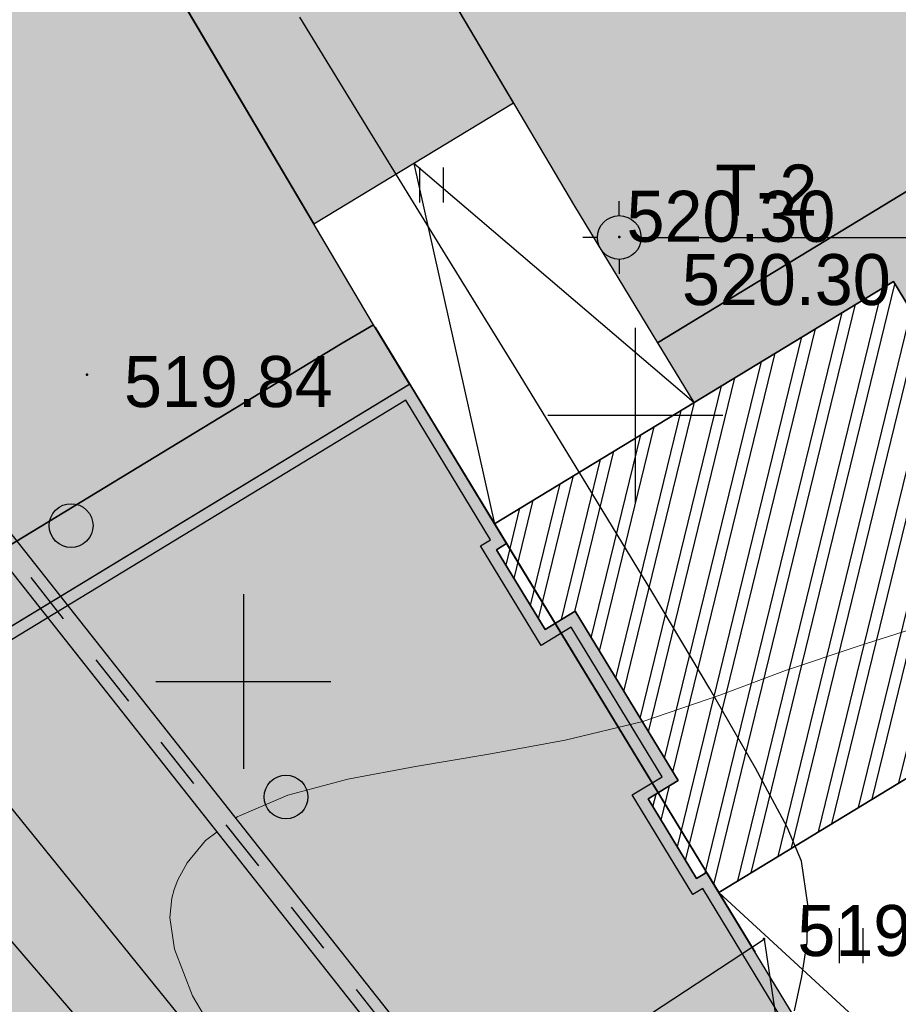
# Model space of a CAD drawing. Header units: millimetres. Extents: x 767170 to 66149698, y -983507 to 2493658.
# Tile 102 of 226: x 1963249 to 1978310, y -615270 to -598384. Entities that reach past the tile are written whole.
import ezdxf

# ---------------------------------------------------------------- set-up
doc = ezdxf.new("R2010")
doc.units = ezdxf.units.MM
doc.linetypes.add('Д_ТРОТ_ТРУБА', pattern=[3, 1.5, -1.5])
for name, color, linetype in [('(001) Сетка', 92, 'Continuous'), ('(003) Пункты', 7, 'Continuous'), ('(004) Точки рельефа', 7, 'Continuous'), ('(004a) Точки рельефа (отк.)', 7, 'Continuous'), ('(022) Возд. Линии', 7, 'Continuous'), ('(028) Гидротехн.', 7, 'Continuous'), ('(031) Горизонтали', 42, 'Continuous'), ('(035) Откосы', 7, 'Continuous'), ('(036) Растительность', 7, 'Continuous'), ('(038) Деревья', 7, 'Continuous')]:
    doc.layers.add(name, color=color, linetype=linetype)
doc.layers.add('(032) Горизонтали утолщенные', color=32, linetype='Continuous', lineweight=30)
doc.styles.add('D-431', font='txt')
doc.styles.add('S', font='txtwr', dxfattribs={"oblique": 15})
doc.styles.get("Standard").update_dxf_attribs({"font": 'isocpeui.ttf'})
doc.linetypes.add('ОТКОСЫ_НЕУКР', pattern='A,0.5,["|",Standard,S=1.199999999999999,R=0,X=0,Y=-1.199999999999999],1,["|",Standard,S=0.5,R=0,X=0,Y=-0.5],0.5', length=2)
doc.linetypes.add('ОТКОСЫ_НЕУКР1', pattern='A,0.5,["|",Standard,S=-1.199999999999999,R=0,X=0,Y=1.199999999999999],1,["|",Standard,S=-0.5,R=0,X=0,Y=0.5],0.5', length=2)
doc.linetypes.add('ОТКОСЫ_УКРЕП', pattern='A,0.5,["|",Standard,S=1.199999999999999,R=0,X=0,Y=-1.199999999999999],0.8,[".",Standard,S=1,R=0.1,X=0.1,Y=-1.199999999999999],0.1,["|",Standard,S=0.5,R=0,X=0,Y=-0.5],0', length=1.399999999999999)

# ---------------------------------------------------------------- blocks, each defined once
blk = doc.blocks.new('I04010')
for p, q in [((-0.4122729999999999, 0.0071460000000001), (-0.4122729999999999, 1.207145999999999)), ((0.3877269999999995, 1.207145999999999), (0.3877269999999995, 0.0071460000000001))]:
    blk.add_line(p, q)
blk = doc.blocks.new('Setka')
at = {"layer": '(001) Сетка'}
for p, q in [((0, 1.5), (0, -1.5)), ((-1.5, 0), (1.5, 0))]:
    blk.add_line(p, q, dxfattribs=at)
blk = doc.blocks.new('I00050-flat-4')
at = {"layer": '(003) Пункты'}
for p, q in [((0, 0.3674999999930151), (0, 0.6174999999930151)), ((0, -0.01499999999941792), (0, 0.01499999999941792)), ((-0.375, -0.007500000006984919), (-0.625, -0.007500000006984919)), ((0.375, -0.007500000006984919), (0.625, -0.007500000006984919)), ((0, -0.3825000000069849), (0, -0.6325000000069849))]:
    blk.add_line(p, q, dxfattribs=at)
blk.add_circle((0, -0.007500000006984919), 0.375, dxfattribs=at)
at = {"layer": '(003) Пункты', "style": 'S', "oblique": 15}
blk.add_attdef('N', (-1.89765400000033, -0.3391384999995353), '', height=1, dxfattribs=at)
at = {"color": 4, "style": 'S', "oblique": 15}
for tag, p in [('C', (0.7240349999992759, 0.0854445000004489)), ('Z', (0.7892089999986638, -1.110207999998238))]:
    blk.add_attdef(tag, p, '', height=1, dxfattribs=at)
blk = doc.blocks.new('d-flat-43')
at = {"layer": '(038) Деревья'}
blk.add_ellipse((0, 0), major_axis=(0.2651650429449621, 0.2651650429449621), ratio=0.9999999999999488, start_param=5.497787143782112, end_param=11.7809724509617, dxfattribs=at)
blk = doc.blocks.new('d-flat-44')
at = {"layer": '(038) Деревья'}
blk.add_ellipse((0, 0), major_axis=(0.2651650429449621, 0.2651650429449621), ratio=0.9999999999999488, start_param=5.497787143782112, end_param=11.7809724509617, dxfattribs=at)
blk = doc.blocks.new('A$C05d28b1e')
at = {"layer": '(003) Пункты', "ltscale": 600}
blk.add_line((-58597, -4554.500000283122), (-53861.24558181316, -4554.500000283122), dxfattribs=at)
at = {"layer": '(004) Точки рельефа', "color": 7, "linetype": 'ByBlock', "lineweight": -2}
for p in [(-75063, 38529), (-63459, 28848), (-59222, -4547)]:
    blk.add_point(p, dxfattribs=at)
at = {"layer": '(028) Гидротехн.', "ltscale": 600}
for points in [[(-50702.00000000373, -33563), (-51880.00000000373, -32135), (-92935.00000000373, 19873)], [(-51024.39089181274, -33800.77408502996), (-52191.29833243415, -32386.22075293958), (-93248.96469539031, 19625.15696488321)]]:
    blk.add_lwpolyline(points, dxfattribs=at)
at = {"layer": '(028) Гидротехн.', "color": 3, "linetype": 'Д_ТРОТ_ТРУБА', "ltscale": 600, "flags": 128}
blk.add_lwpolyline([(-50870.11093271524, -33673.50392268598), (-52035.64916621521, -32260.61037646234), (-93091.9823477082, 19749.07848244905)], dxfattribs=at)
at = {"layer": '(031) Горизонтали', "color": 42, "linetype": 'Continuous', "lineweight": 0, "ltscale": 600}
for points in [[(-65792.68308405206, -14510.57369783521), (-65768.19852826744, -14492.43542435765), (-64904.1471157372, -14116.27334648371), (-63873.62613029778, -13842.2228667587), (-62713.09468564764, -13624.62459327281), (-61459.01189548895, -13417.81913414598), (-60147.83687353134, -13176.14709746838), (-58816.02873346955, -12853.94909131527), (-57500.04658901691, -12405.56572379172), (-56369.26381834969, -11979.98109681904), (-55126.71714304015, -11561.40148405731), (-53816.22402391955, -11144.28939425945)], [(-61288.02127660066, -24680.30395136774), (-61288.02127659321, -24680.30395136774), (-61254.6401678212, -24636.41195966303), (-61241.3898649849, -24512.8183427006), (-61343.86845077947, -24244.05517087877), (-61676.90868246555, -23747.2988935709), (-62340.3007516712, -22940.82435168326), (-63189.37232371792, -21976.04999580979), (-64128.90884261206, -20904.23697194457), (-65063.69575234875, -19776.64642605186), (-65898.51849693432, -18644.53950414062), (-66538.1625203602, -17559.17735220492), (-66845.36487825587, -16758.99135513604), (-66924.47538701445, -16215.80277499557), (-66893.74652248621, -15886.94787703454), (-66851.05617977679, -15733.73194220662), (-66787.61025614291, -15572.59317088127), (-66628.78347082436, -15277.5453004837), (-66315.08104138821, -14897.56854867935), (-66114.24718772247, -14748.78989028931)]]:
    blk.add_lwpolyline(points, dxfattribs=at)
at = {"layer": '(032) Горизонтали утолщенные', "color": 32, "linetype": 'Continuous', "lineweight": 30, "ltscale": 600}
blk.add_lwpolyline([(-62935.13252972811, 27618.4198307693), (-62812.82864685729, 28204.78485928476), (-62719.930404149, 28796.08682160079), (-62704.98858100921, 29440.12299269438), (-62816.55395683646, 30184.69064749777), (-63062.36225598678, 30768.63997137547), (-63602.61123174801, 31777.33234260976), (-64387.11173245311, 33138.44755981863), (-65365.67460643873, 34779.66542163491), (-66488.11070203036, 36628.66572667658), (-67704.23086757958, 38613.1282735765), (-68963.84595138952, 40660.73286099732), (-70216.76680182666, 42699.1592874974), (-71412.80426720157, 44656.08735176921)], dxfattribs=at)
at = {"layer": '(035) Откосы', "linetype": 'ОТКОСЫ_УКРЕП', "ltscale": 600}
blk.add_lwpolyline([(-68083.00000000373, 25806), (-63459, 28848), (-62519.00000000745, 22556), (-68083.00000000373, 25806)], dxfattribs=at)
at = {"layer": '(035) Откосы', "linetype": 'ОТКОСЫ_НЕУКР', "ltscale": 600}
blk.add_lwpolyline([(-79529, -13386), (-74046.00000000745, -8904.999999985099), (-55391.00000001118, -31972), (-60247.00000001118, -36044.9999999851), (-79529, -13386)], dxfattribs=at)
at = {"layer": '(035) Откосы', "linetype": 'ОТКОСЫ_НЕУКР1', "ltscale": 600}
blk.add_lwpolyline([(-77383.99999999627, -13280), (-74180, -11342), (-56566.06195314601, -31862.91687582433), (-60208.00000000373, -34835), (-77383.99999999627, -13280)], dxfattribs=at)
at = {"layer": '(001) Сетка', "xscale": 1000, "yscale": 1000, "zscale": 1000}
for p in [(-65665, 37831), (-65665, -12169)]:
    blk.add_blockref('Setka', p, dxfattribs=at)
at = {"layer": '(022) Возд. Линии', "xscale": 1000, "yscale": 1000, "zscale": 1000}
for name, p in [('I00050-flat-4', (-59222, -4547)), ('d-flat-43', (-68617.18508510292, -9494.981647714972)), ('d-flat-44', (-64934.75425536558, -14149.22673769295))]:
    blk.add_blockref(name, p, dxfattribs=at)
at = {"layer": '(036) Растительность', "linetype": 'Continuous', "xscale": 500, "yscale": 500, "zscale": 500}
for p in [(-62431.88733341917, -3956.684504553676), (-55240.5001652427, -17001.79863125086)]:
    blk.add_blockref('I04010', p, dxfattribs=at)
at = {"layer": '(003) Пункты', "style": 'D-431'}
for s, p in [('T-2', (-57580.86282974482, -4178.410470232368)), ('520.30', (-58146.7559328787, -5713.495766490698))]:
    blk.add_text(s, height=875, dxfattribs=at).set_placement(p)
at = {"layer": '(004) Точки рельефа', "linetype": 'ByBlock', "char_height": 875, "attachment_point": 4, "style": 'D-431'}
for s, insert in [('519.84', (-74429.73740537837, 38402.65065734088)), ('519.95', (-62887.43416627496, 28987.35124121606))]:
    blk.add_mtext(s, dxfattribs=dict(at, insert=insert))
at = {"layer": '(004a) Точки рельефа (отк.)', "linetype": 'ByBlock', "insert": (-59097, -4196.999999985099), "char_height": 875, "attachment_point": 4, "style": 'D-431'}
blk.add_mtext('520.30', dxfattribs=at)
blk = doc.blocks.new('A$C2cdd6916')
h = blk.add_hatch(color=1)
h.dxf.hatch_style = 1
h.paths.add_polyline_path([(16401.23765453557, -4652.59326917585), (12042.87668835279, -7301.11921551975), (10692.64777453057, -5079.209703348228), (11718.14447245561, -4456.027127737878), (9225.414170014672, -354.0403360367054), (9994.536693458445, 113.3465956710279), (7294.078865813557, 4557.165620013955), (6524.956342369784, 4089.778688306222), (4032.226039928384, 8191.765480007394), (3006.729342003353, 7568.582904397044), (1656.500428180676, 9790.492416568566), (26610.25341102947, 24954.60175641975), (28168.20985005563, 22390.86001160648), (31159.24188567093, 24208.47585713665), (35090.31256105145, 26597.34239697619), (27092.80284071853, 39757.8833536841), (26750.97060807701, 39550.15582848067), (23865.78187938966, 40254.20554253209), (20705.81327177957, 41025.30761030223), (19934.71120400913, 37865.33900269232), (16774.7425963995, 38636.44107046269), (16003.64052862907, 35476.47246285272), (12843.67192101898, 36247.57453062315), (12072.56985324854, 33087.60592301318), (8912.601245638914, 33858.7079907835), (8141.499177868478, 30698.73938317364), (4981.530570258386, 31469.84145094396), (4210.42850248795, 28309.87284333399), (1050.459894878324, 29080.97491110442), (279.3578271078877, 25921.00630349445), (-2880.610780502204, 26692.10837126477), (-3651.71284827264, 23532.13976365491), (-4355.762562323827, 20646.95103496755), (-16319.89070478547, 13376.48765284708), (-19205.07943347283, 14080.53736689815), (-22365.04804108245, 14851.6394346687), (-23136.15010885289, 11691.67082705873), (-26296.11871646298, 12462.77289482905), (-27067.22078423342, 9302.804287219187), (-30227.18939184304, 10073.90635498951), (-30998.29145961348, 6913.937747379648), (-34158.26006722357, 7685.039815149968), (-34929.36213499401, 4525.071207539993), (-38089.33074260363, 5296.17327531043), (-38860.43281037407, 2136.204667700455), (-42020.40141798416, 2907.306735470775), (-42791.5034857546, -252.6618721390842), (-45951.47209336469, 518.4401956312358), (-46722.57416113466, -2641.528411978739), (-47426.62387518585, -5526.717140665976), (-47768.45610782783, -5734.444665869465), (-39770.94638749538, -18894.98562257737), (-32848.84367649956, -14688.50323720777), (-34406.80011552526, -12124.76149239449), (-9453.047132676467, 3039.347847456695), (-8102.818218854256, 817.4383352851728), (-9128.314916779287, 194.2557596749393), (-6635.584614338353, -3907.731032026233), (-7404.707137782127, -4375.117963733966), (-4704.249310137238, -8818.93698807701), (-3935.126786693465, -8351.550056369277), (-1442.396484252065, -12453.53684807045), (-416.8997863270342, -11830.3542724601), (933.3291274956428, -14052.2637846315), (-3425.031838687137, -16700.7897309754), (-1867.075399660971, -19264.53147578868), (-17591.35810118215, -28819.99763514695), (-15929.53789955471, -31554.65549628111), (-15758.62178323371, -31450.79173367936), (-14927.71168242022, -32818.12066424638), (-15440.46003138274, -33129.71195205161), (-13674.77606715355, -36035.28592950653), (-13162.02771819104, -35723.69464170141), (-12331.11761737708, -37091.02357226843), (-12502.03373369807, -37194.88733487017), (-12294.30620849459, -37536.71956751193), (-10840.21353207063, -39929.54519600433), (952.998494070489, -32762.9455764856), (1160.726019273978, -33104.77780912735), (5091.79669465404, -30715.91126928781), (5507.251745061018, -31399.57573457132), (10207.44494388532, -28543.32226302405), (9791.989893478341, -27859.65779774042), (12013.89940564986, -26509.4288839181), (12844.80950646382, -27876.75781448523), (18826.87357769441, -24241.52612342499), (17995.96347688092, -22874.19719285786), (20217.87298905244, -21523.96827903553), (20633.32803945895, -22207.63274431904), (25333.52123828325, -19351.37927277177), (24918.06618787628, -18667.71480748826), (28849.1368632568, -16278.8482676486), (28641.40933805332, -15937.01603500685), (40434.62136419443, -8770.416415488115), (38772.80116256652, -6035.758554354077), (38601.885046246, -6139.622316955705), (37770.97494543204, -4772.293386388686), (38283.72329439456, -4460.70209858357), (36518.03933016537, -1555.128121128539), (36005.29098120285, -1866.719408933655), (35174.3808803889, -499.3904783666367), (35345.29699670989, -395.5267157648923), (35137.5694715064, -53.69448312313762), (33683.47679508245, 2339.131145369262), (17959.19409356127, -7216.335013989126)])
h = blk.add_hatch()
h.set_pattern_fill('ANSI32', color=1, scale=60, angle=31.28656990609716)
h.set_pattern_definition([(76.28656990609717, (-422045.4139063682, -371330.9128626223), (-555.2085801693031, 135.4831447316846), []), (76.28656990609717, (-421815.1832319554, -371191.004323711), (-555.2085801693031, 135.4831447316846), [])])
edge = h.paths.add_edge_path()
edge.add_line((12558.27843827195, 1671.303034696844), (13156.4848453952, 2034.826203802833))
edge.add_line((13156.48484539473, 2034.826203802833), (12076.30171433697, 3812.353813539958))
edge.add_arc((12013.98345677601, 3914.903483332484), 120, 121.28656990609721, 301.28656990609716, ccw=False)
edge.add_line((11951.66519921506, 4017.45315312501), (10456.02701775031, 6478.64522814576))
edge.add_line((10456.02701775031, 6478.64522814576), (9857.820610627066, 6115.122059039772))
edge.add_line((9857.820610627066, 6115.122059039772), (7572.817833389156, 9875.27661809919))
edge.add_line((7572.817833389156, 9875.27661809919), (28168.20985005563, 22390.86001160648))
edge.add_line((28168.20985005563, 22390.86001160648), (26610.25341102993, 24954.60175641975))
edge.add_line((26610.25341102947, 24954.60175641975), (1656.500428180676, 9790.492416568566))
edge.add_line((1656.500428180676, 9790.492416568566), (3006.729342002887, 7568.582904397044))
edge.add_line((3006.729342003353, 7568.582904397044), (4032.22603992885, 8191.765480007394))
edge.add_line((4032.226039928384, 8191.765480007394), (6524.956342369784, 4089.778688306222))
edge.add_line((6524.956342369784, 4089.778688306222), (7294.078865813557, 4557.165620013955))
edge.add_line((7294.078865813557, 4557.165620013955), (9994.536693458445, 113.3465956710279))
edge.add_line((9994.536693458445, 113.3465956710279), (9225.414170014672, -354.0403360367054))
edge.add_line((9225.414170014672, -354.0403360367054), (11718.14447245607, -4456.027127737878))
edge.add_line((11718.14447245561, -4456.027127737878), (10692.64777453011, -5079.209703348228))
edge.add_line((10692.64777453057, -5079.209703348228), (12042.87668835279, -7301.11921551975))
edge.add_line((12042.87668835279, -7301.11921551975), (16401.2376545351, -4652.59326917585))
edge.add_line((16401.23765453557, -4652.59326917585), (12558.27843827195, 1671.303034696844))
edge = h.paths.add_edge_path()
edge.add_line((-3935.126786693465, -8351.550056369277), (-4704.249310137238, -8818.93698807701))
edge.add_line((-4704.249310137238, -8818.93698807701), (-7404.707137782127, -4375.117963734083))
edge.add_line((-7404.707137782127, -4375.117963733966), (-6635.584614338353, -3907.731032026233))
edge.add_line((-6635.584614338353, -3907.731032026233), (-9128.314916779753, 194.2557596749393))
edge.add_line((-9128.314916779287, 194.2557596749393), (-8102.81821885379, 817.4383352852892))
edge.add_line((-8102.818218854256, 817.4383352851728), (-9453.047132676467, 3039.347847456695))
edge.add_line((-9453.047132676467, 3039.347847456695), (-34406.80011552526, -12124.76149239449))
edge.add_line((-34406.80011552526, -12124.76149239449), (-32848.84367649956, -14688.50323720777))
edge.add_line((-32848.84367649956, -14688.50323720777), (-12253.45165983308, -2172.919843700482))
edge.add_line((-12253.45165983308, -2172.919843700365), (-9968.44888259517, -5933.074402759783))
edge.add_line((-9968.44888259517, -5933.074402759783), (-10566.65528971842, -6296.597571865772))
edge.add_line((-10566.65528971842, -6296.597571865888), (-9071.017108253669, -8757.789646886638))
edge.add_arc((-9008.698850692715, -8860.339316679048), 120, -58.71343009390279, 121.28656990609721, ccw=False)
edge.add_line((-8946.380593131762, -8962.888986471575), (-7866.197462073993, -10740.4165962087))
edge.add_line((-7866.197462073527, -10740.41659620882), (-7267.991054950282, -10376.89342710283))
edge.add_line((-7267.991054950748, -10376.89342710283), (-3425.031838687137, -16700.78973097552))
edge.add_line((-3425.031838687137, -16700.7897309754), (933.3291274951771, -14052.2637846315))
edge.add_line((933.3291274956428, -14052.2637846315), (-416.8997863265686, -11830.35427245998))
edge.add_line((-416.8997863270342, -11830.3542724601), (-1442.396484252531, -12453.53684807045))
edge.add_line((-1442.396484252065, -12453.53684807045), (-3935.126786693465, -8351.550056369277))
h.paths.add_polyline_path([(41974.21412434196, 4100.856020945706), (35137.5694715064, -53.69448312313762), (35345.29699670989, -395.5267157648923), (35174.3808803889, -499.3904783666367), (36005.29098120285, -1866.719408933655), (36518.03933016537, -1555.128121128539), (38283.72329439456, -4460.70209858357), (37770.97494543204, -4772.293386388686), (38601.885046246, -6139.622316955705), (38772.80116256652, -6035.758554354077), (38980.52868777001, -6377.590786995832), (45817.17334060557, -2223.040282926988)])
h.paths.add_polyline_path([(-15440.46003138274, -33129.71195205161), (-14927.71168242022, -32818.12066424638), (-15758.62178323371, -31450.79173367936), (-15929.53789955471, -31554.65549628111), (-16137.2654247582, -31212.82326363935), (-22973.91007759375, -35367.37376770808), (-19130.95086132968, -41691.27007158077), (-12294.30620849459, -37536.71956751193), (-12502.03373369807, -37194.88733487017), (-12331.11761737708, -37091.02357226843), (-13162.02771819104, -35723.69464170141), (-13674.77606715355, -36035.28592950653)])
h.paths.add_polyline_path([(22981.42408176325, -31078.1707762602), (16999.36001053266, -34713.40246732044), (12844.80950646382, -27876.75781448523), (18826.87357769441, -24241.52612342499)])
h.paths.add_polyline_path([(31886.28822388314, 23012.0630428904), (28895.25618826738, 21194.44719736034), (28168.20985005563, 22390.86001160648), (31159.24188567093, 24208.47585713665)])
h.paths.add_polyline_path([(-35112.82937390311, -17702.53189698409), (-32121.79733828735, -15884.91605145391), (-32848.84367649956, -14688.50323720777), (-35839.87571211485, -16506.11908273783)])
for points in [[(40434.62136419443, -8770.416415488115), (38772.80116256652, -6035.758554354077), (38601.885046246, -6139.622316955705), (37770.97494543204, -4772.293386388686), (38283.72329439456, -4460.70209858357), (36518.03933016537, -1555.128121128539), (36005.29098120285, -1866.719408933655), (35174.3808803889, -499.3904783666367), (35345.29699670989, -395.5267157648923), (33683.47679508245, 2339.131145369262), (17959.19409356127, -7216.335013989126), (12558.27843827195, 1671.303034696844), (13156.48484539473, 2034.826203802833), (10456.02701775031, 6478.64522814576), (9857.820610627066, 6115.122059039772), (7572.817833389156, 9875.27661809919), (35090.31256105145, 26597.34239697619)], [(40434.62136419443, -8770.416415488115), (38772.80116256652, -6035.758554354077), (38601.885046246, -6139.622316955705), (37770.97494543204, -4772.293386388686), (38283.72329439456, -4460.70209858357), (36518.03933016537, -1555.128121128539), (36005.29098120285, -1866.719408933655), (35174.3808803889, -499.3904783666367), (35345.29699670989, -395.5267157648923), (35137.5694715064, -53.69448312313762), (33683.47679508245, 2339.131145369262), (17959.19409356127, -7216.335013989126), (16401.23765453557, -4652.59326917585), (12042.87668835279, -7301.11921551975), (10692.64777453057, -5079.209703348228), (11718.14447245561, -4456.027127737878), (9225.414170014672, -354.0403360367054), (9994.536693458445, 113.3465956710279), (7294.078865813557, 4557.165620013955)]]:
    blk.add_lwpolyline(points)
at = {"color": 2, "lineweight": 30}
blk.add_lwpolyline([(40159.8414852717, -8703.364061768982), (38705.74880884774, -6310.538433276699), (38534.83269252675, -6414.402195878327), (37496.1950665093, -4705.241032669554), (38008.94341547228, -4393.64974486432), (36450.98697644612, -1829.90800005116), (35938.2386274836, -2141.499287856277), (34899.60100146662, -432.3381246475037), (35070.51711778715, -328.4743620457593), (33616.4244413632, 2064.35126644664), (17892.14173984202, -7491.114892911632), (12283.49855934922, 1738.355388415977), (12881.704966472, 2101.878557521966), (10388.97466403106, 6203.865349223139), (9790.768256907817, 5840.34218011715), (7298.037954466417, 9942.328971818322), (34815.53268212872, 26664.39475069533)], dxfattribs=at)
blk.add_lwpolyline([(41974.21412434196, 4100.856020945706), (35137.5694715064, -53.69448312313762), (35345.29699670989, -395.5267157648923), (35174.3808803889, -499.3904783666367), (36005.29098120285, -1866.719408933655), (36518.03933016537, -1555.128121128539), (38283.72329439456, -4460.70209858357), (37770.97494543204, -4772.293386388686), (38601.885046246, -6139.622316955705), (38772.80116256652, -6035.758554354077), (38980.52868777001, -6377.590786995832), (45817.17334060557, -2223.040282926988)], close=True)

msp = doc.modelspace()

# ---------------------------------------------------------------- hatches: boundary and pattern name
at = {"true_color": 0x7abf6e, "transparency": 33554687}
h = msp.add_hatch(color=83, dxfattribs=at)
h.dxf.hatch_style = 1
edge = h.paths.add_edge_path(flags=17)
edge.add_arc((1976999.532098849, -591110.0249528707), 2999.999999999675, 29.8780372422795, 120.5896344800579)
edge.add_line((1975472.875033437, -588527.5226383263), (1970325.814933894, -591570.2287853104))
edge.add_arc((1971852.471999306, -594152.731099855), 2999.999999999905, 120.5896344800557, 210.5896344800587)
edge.add_line((1969269.969684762, -595679.3881652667), (1972758.228699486, -601580.1481875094))
edge.add_line((1972758.228699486, -601580.1481875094), (1974183.110396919, -603924.9048171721))
edge.add_line((1974183.110396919, -603924.9048171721), (1978627.182303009, -601224.2933161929))
edge.add_line((1978627.182303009, -601224.2933161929), (1980132.892931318, -603702.0604069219))
edge.add_line((1980132.892931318, -603702.0604069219), (1985817.426371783, -600436.2075709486))
edge.add_line((1985817.426371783, -600436.2075709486), (1979600.795399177, -589615.5587463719))
h = msp.add_hatch(color=83, dxfattribs=at)
h.dxf.hatch_style = 1
edge = h.paths.add_edge_path(flags=17)
edge.add_line((1961717.472688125, -596659.086377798), (1952574.662052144, -602063.8971988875))
edge.add_line((1952574.662052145, -602063.8971988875), (1953619.559920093, -603783.3600901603))
edge.add_line((1953619.559920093, -603783.3600901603), (1950457.611768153, -605704.8396982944))
edge.add_line((1950457.611768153, -605704.8396982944), (1953755.286230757, -611131.4263914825))
edge.add_line((1953755.286230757, -611131.4263914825), (1957558.169818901, -608820.4576735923))
edge.add_line((1957558.169818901, -608820.4576735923), (1958415.045860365, -610230.5156332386))
edge.add_line((1958415.045860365, -610230.5156332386), (1969314.892280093, -603615.6909413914))
edge.add_line((1969314.892280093, -603615.6909413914), (1965826.63326537, -597714.9309191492))
edge.add_arc((1963244.130950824, -599241.5879845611), 3000.000000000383, 30.58963448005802, 120.5896610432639)

# ---------------------------------------------------------------- next in the draw order: block references
at = {"color": 5, "lineweight": 50}
msp.add_blockref('A$C05d28b1e', (2032748.063139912, -597565.0480394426), dxfattribs=at)

# ---------------------------------------------------------------- next in the draw order: hatches: boundary and pattern name
at = {"true_color": 0x939598}
h = msp.add_hatch(color=252, dxfattribs=at)
h.dxf.hatch_style = 1
edge = h.paths.add_edge_path(flags=16)
edge.add_line((1880427.270110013, -639484.9940303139), (1867770.281991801, -647176.5004474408))
edge.add_arc((1866212.325555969, -644612.7587006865), 3000.000000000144, 211.286569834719, 301.28656983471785, ccw=False)
edge.add_line((1863648.583809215, -646170.7151365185), (1849710.570223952, -623234.6005741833))
edge.add_arc((1852274.311970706, -621676.6441383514), 2999.999999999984, 121.28656983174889, 211.2865698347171, ccw=False)
edge.add_line((1850716.355535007, -619112.9023915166), (1864253.704478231, -610886.410805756))
edge.add_arc((1865811.66091393, -613450.1525525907), 2999.999999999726, 29.088455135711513, 121.2865698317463, ccw=False)
edge.add_line((1868433.271513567, -611991.6746254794), (1876107.627853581, -625786.3118650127))
edge.add_line((1876107.627853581, -625786.3118650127), (1877080.662450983, -627535.339235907))
edge.add_line((1877080.662450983, -627535.339235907), (1879026.731645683, -631033.3939775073))
edge.add_line((1879026.731645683, -631033.3939775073), (1879999.766243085, -632782.4213484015))
edge.add_line((1879999.766243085, -632782.4213484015), (1881490.924273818, -635462.7743564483))
edge.add_arc((1878869.313674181, -636921.2522835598), 3000.000000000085, -58.71343016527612, 29.088455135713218, ccw=False)
edge = h.paths.add_edge_path(flags=16)
edge.add_line((1939772.024585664, -650296.191755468), (1947878.067849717, -665367.2723044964))
edge.add_arc((1945235.984964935, -666788.3275567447), 2999.999999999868, -61.726229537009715, 28.273770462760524, ccw=False)
edge.add_line((1946657.040217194, -669430.4104415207), (1918933.76865556, -684341.487186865))
edge.add_arc((1917512.713403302, -681699.4043020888), 2999.999999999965, 209.0884551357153, 298.27377046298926, ccw=False)
edge.add_line((1914891.102803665, -683157.8822292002), (1907381.915698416, -669660.1362956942))
edge.add_arc((1910003.526298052, -668201.6583685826), 2999.999999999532, 121.28656990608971, 209.0884551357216, ccw=False)
edge.add_line((1908445.569859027, -665637.9166237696), (1935571.985261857, -649153.5052629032))
edge.add_arc((1937129.941700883, -651717.2470077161), 2999.999999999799, 28.273770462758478, 121.2865699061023, ccw=False)
edge = h.paths.add_edge_path(flags=16)
edge.add_line((1976178.983053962, -650225.9773043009), (1970787.97263227, -640746.64066798))
edge.add_line((1970787.97263227, -640746.64066798), (1966845.925335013, -633815.1027105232))
edge.add_arc((1969453.701191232, -632332.0298587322), 3000.000000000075, 120.09939656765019, 209.6273998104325, ccw=False)
edge.add_line((1967949.196314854, -629736.5597516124), (1991375.965033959, -616156.8665472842))
edge.add_arc((1992880.469910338, -618752.3366544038), 2999.999999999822, 29.878037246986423, 120.0993965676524, ccw=False)
edge.add_line((1995481.733210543, -617257.8704476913), (1998348.35452715, -622247.5027277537))
edge.add_line((1998348.35452715, -622247.5027277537), (2000919.195362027, -626722.3004076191))
edge.add_line((2000919.195362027, -626722.3004076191), (2002845.285739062, -630074.8474161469))
edge.add_arc((2000244.022438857, -631569.3136228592), 2999.999999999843, -59.03634284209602, 29.878037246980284, ccw=False)
edge.add_line((2001787.505243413, -634141.795077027), (1990233.700708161, -641074.0505451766))
edge.add_arc((1991777.183512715, -643646.531999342), 2999.99999999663, 120.9636571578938, 150.6005223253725)
edge.add_line((1989163.528653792, -642173.8445652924), (1986037.705463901, -647721.405289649))
edge.add_arc((1983424.050604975, -646248.7178555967), 3000.000000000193, 298.2737704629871, 330.60052232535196, ccw=False)
edge.add_line((1984845.105857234, -648890.8007403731), (1980207.81416244, -651384.9873372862))
edge.add_arc((1978786.758910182, -648742.9044525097), 3000.000000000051, 209.6273998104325, 298.2737704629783, ccw=False)
edge = h.paths.add_edge_path(flags=16)
edge.add_line((1961667.181190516, -558400.3647992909), (1966677.221861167, -567120.826241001))
edge.add_line((1966677.221861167, -567120.8262410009), (1970161.498557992, -573185.5475844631))
edge.add_line((1970161.498557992, -573185.5475844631), (1974618.857152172, -580944.0122971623))
edge.add_arc((1972017.593851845, -582438.4785036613), 2999.999999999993, -59.41036551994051, 29.87803724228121, ccw=False)
edge.add_line((1973544.250917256, -585020.9808182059), (1964930.634398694, -590112.9563191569))
edge.add_line((1964930.634398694, -590112.9563191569), (1960857.898221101, -592520.5713776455))
edge.add_line((1960857.898221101, -592520.5713776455), (1950497.233115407, -598645.3219720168))
edge.add_line((1950497.233115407, -598645.3219720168), (1952574.662052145, -602063.8971988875))
edge.add_line((1952574.662052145, -602063.8971988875), (1961717.472685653, -596659.086379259))
edge.add_arc((1963244.130950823, -599241.5879845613), 3000.000000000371, 30.60362588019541, 120.58966109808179, ccw=False)
edge.add_line((1965826.260384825, -597714.3003279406), (1968293.686331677, -601887.0498475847))
edge.add_line((1968293.686331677, -601887.0498475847), (1971711.755776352, -599809.9282688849))
edge.add_line((1971711.755776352, -599809.9282688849), (1969269.969684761, -595679.3881652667))
edge.add_arc((1971852.471999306, -594152.7310998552), 2999.999999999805, 120.58963448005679, 210.5896344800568, ccw=False)
edge.add_line((1970325.814933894, -591570.2287853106), (1975472.875033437, -588527.5226383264))
edge.add_arc((1976999.532098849, -591110.0249528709), 2999.999999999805, 29.878037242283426, 120.58963448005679, ccw=False)
edge.add_line((1979600.795399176, -589615.5587463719), (1985817.426371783, -600436.2075709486))
edge.add_line((1985817.426371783, -600436.2075709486), (1980132.892931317, -603702.060406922))
edge.add_line((1980132.892931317, -603702.060406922), (1982210.79604218, -607121.4159251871))
edge.add_line((1982210.79604218, -607121.4159251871), (1987810.047980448, -603904.5586380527))
edge.add_line((1987810.047980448, -603904.5586380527), (1990500.142011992, -608586.928067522))
edge.add_arc((1987898.878711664, -610081.3942740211), 3000.000000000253, -59.90060343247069, 29.878037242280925, ccw=False)
edge.add_line((1989403.383588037, -612676.8643811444), (1960880.314669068, -629210.7077723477))
edge.add_line((1960880.314669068, -629210.7077723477), (1964534.702022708, -635224.2940161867))
edge.add_line((1964534.702022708, -635224.2940161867), (1963409.616454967, -635864.1434332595))
edge.add_line((1963409.616454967, -635864.1434332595), (1972585.133428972, -651998.0046958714))
edge.add_arc((1969977.357572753, -653481.0775476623), 3000.000000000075, -61.72622953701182, 29.627399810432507, ccw=False)
edge.add_line((1971398.412825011, -656123.1604324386), (1955463.983166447, -664693.5596006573))
edge.add_arc((1954042.927914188, -662051.4767158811), 2999.999999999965, 208.2737704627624, 298.27377046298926, ccw=False)
edge.add_line((1951400.845029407, -663472.5319681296), (1942878.026545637, -647626.5662251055))
edge.add_arc((1945520.109430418, -646205.5109728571), 2999.999999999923, 120.0993965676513, 208.2737704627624, ccw=False)
edge.add_line((1944015.60455404, -643610.0408657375), (1946516.52934272, -642160.3406631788))
edge.add_line((1946516.52934272, -642160.3406631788), (1944591.162648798, -638991.9960011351))
edge.add_line((1944591.162648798, -638991.9960011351), (1920129.358980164, -653857.1533879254))
edge.add_line((1920129.358980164, -653857.1533879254), (1906696.309750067, -662020.2632589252))
edge.add_arc((1905138.353311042, -659456.521514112), 2999.999999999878, 209.0884782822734, 301.28656990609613, ccw=False)
edge.add_line((1902516.743300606, -660915.0005003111), (1891323.472172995, -640795.1223127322))
edge.add_arc((1893945.082772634, -639336.6443856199), 3000.000000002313, 120.58963448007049, 209.0884551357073, ccw=False)
edge.add_line((1892418.42570722, -636754.142071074), (1903041.634522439, -630474.1876626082))
edge.add_arc((1904376.635843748, -633160.778713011), 3000.000000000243, 30.58965835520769, 116.42336694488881, ccw=False)
edge.add_line((1906959.137522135, -631634.1205714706), (1910189.363449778, -637098.3902648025))
edge.add_line((1910189.363449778, -637098.3902648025), (1913685.657572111, -635071.7086467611))
edge.add_line((1913685.657572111, -635071.7086467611), (1910422.340058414, -629631.695035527))
edge.add_arc((1912984.976892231, -628071.9218283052), 2999.999999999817, 120.589634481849, 211.3271806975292, ccw=False)
edge.add_line((1911458.319826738, -625489.4195138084), (1923775.464070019, -618217.2974388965))
edge.add_line((1923775.464070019, -618217.2974388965), (1921698.035133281, -614798.722212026))
edge.add_line((1921698.035133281, -614798.722212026), (1909287.457220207, -622135.2873527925))
edge.add_line((1909287.457220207, -622135.2873527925), (1897140.570620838, -629315.9702684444))
edge.add_line((1897140.570620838, -629315.9702684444), (1890608.477607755, -633177.4444263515))
edge.add_arc((1889081.820542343, -630594.9421118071), 2999.999999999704, 209.0884551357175, 300.5896344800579, ccw=False)
edge.add_line((1886460.209942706, -632053.4200389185), (1873748.146825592, -609203.5168682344))
edge.add_arc((1876369.75742523, -607745.0389411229), 3000.000000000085, 120.0548210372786, 209.0884551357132, ccw=False)
edge.add_line((1874867.272253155, -605148.3991301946), (1891769.453651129, -595368.3453779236))
edge.add_line((1891769.453651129, -595368.3453779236), (1912374.495546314, -583445.717608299))
edge.add_arc((1913876.980718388, -586042.3574192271), 3000.000000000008, 31.28656990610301, 120.05482103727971, ccw=False)
edge.add_line((1916440.722463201, -584484.4009802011), (1919712.527286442, -589868.4171157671))
edge.add_line((1919712.527286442, -589868.4171157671), (1928685.62339329, -584415.569579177))
edge.add_line((1928685.62339329, -584415.569579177), (1925598.058793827, -579334.73544597))
edge.add_arc((1928161.80053864, -577776.7790069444), 3000.000000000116, 120.0548210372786, 211.2865699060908, ccw=False)
edge.add_line((1926659.315366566, -575180.1391960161), (1953848.742367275, -559447.6102815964))
edge.add_line((1953848.742367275, -559447.6102815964), (1957563.432718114, -557298.1911948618))
edge.add_arc((1959065.917890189, -559894.8310057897), 2999.999999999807, 29.878037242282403, 120.0548210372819, ccw=False)
edge = h.paths.add_edge_path(flags=16)
edge.add_line((1958721.111411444, -747458.9423001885), (1947104.752274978, -756998.5940556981))
edge.add_arc((1945200.814969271, -754680.1845284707), 3000.000000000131, 216.0466201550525, 309.39371673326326, ccw=False)
edge.add_line((1942775.199588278, -756445.5145326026), (1939238.506555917, -751585.9942179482))
edge.add_arc((1941664.12193691, -749820.6642138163), 2999.999999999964, 129.393716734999, 216.0466201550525, ccw=False)
edge.add_line((1939760.184631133, -747502.2546866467), (1951105.362188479, -738185.3041915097))
edge.add_arc((1953009.299494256, -740503.7137186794), 2999.999999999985, 39.39371673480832, 129.3937167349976, ccw=False)
edge.add_line((1955327.709021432, -738599.7764129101), (1959135.583632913, -743236.595467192))
edge.add_arc((1956817.174105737, -745140.5327729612), 3000.000000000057, -50.60628326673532, 39.39371673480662, ccw=False)
edge = h.paths.add_edge_path()
edge.add_arc((2000244.022438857, -631569.313622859), 7000.000000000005, 300.9636571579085, 389.8780372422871)
edge.add_line((2006313.636806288, -628082.2258076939), (1997442.134665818, -612640.5163622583))
edge.add_line((1997442.134665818, -612640.5163622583), (1968511.551391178, -562284.0317607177))
edge.add_arc((1971112.814691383, -560789.565554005), 2999.999999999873, 119.87803724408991, 209.8780372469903, ccw=False)
edge.add_line((1969618.348484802, -558188.3022537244), (1973801.790616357, -555784.8497112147))
edge.add_line((1973801.790616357, -555784.8497112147), (1971766.090861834, -552341.2477086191))
edge.add_line((1971766.090861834, -552341.2477086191), (1967163.039712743, -554985.7721549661))
edge.add_arc((1965668.573506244, -552384.5088546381), 3000.000000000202, 228.6798708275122, 299.8780372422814, ccw=False)
edge.add_arc((1959065.91789032, -559894.8310060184), 7000.000000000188, 48.67987082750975, 120.0548210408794)
edge.add_line((1955560.119155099, -553836.0047807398), (1868468.811544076, -604229.3622923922))
edge.add_line((1868468.811544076, -604229.3622923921), (1848086.888142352, -616615.2232234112))
edge.add_line((1848086.888142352, -616615.2232234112), (1843343.965908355, -619497.4426312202))
edge.add_line((1843343.965908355, -619497.4426312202), (1859948.550380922, -646821.612563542))
edge.add_line((1859948.550380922, -646821.612563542), (1860397.892365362, -647561.040687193))
edge.add_arc((1866379.956441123, -643925.8090035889), 6999.999999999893, 211.2865698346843, 301.286569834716)
edge.add_line((1870015.188124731, -649907.8730793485), (1881933.271575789, -642665.3905481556))
edge.add_arc((1883491.228011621, -645229.1322949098), 3000.000000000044, 29.08845513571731, 121.28656983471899, ccw=False)
edge.add_line((1886112.838611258, -643770.6543677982), (1887831.193060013, -646859.3923960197))
edge.add_arc((1885209.582460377, -648317.8703231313), 2999.999999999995, -60.91154486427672, 29.088455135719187, ccw=False)
edge.add_line((1886668.060387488, -650939.4809227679), (1884046.449787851, -652397.9588498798))
edge.add_line((1884046.449787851, -652397.9588498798), (1901548.184913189, -683857.2860455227))
edge.add_line((1901548.184913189, -683857.2860455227), (1903487.351525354, -682778.471479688))
edge.add_arc((1904945.829452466, -685400.0820793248), 2999.999999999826, 15.949142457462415, 119.08845513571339, ccw=False)
edge.add_line((1907830.347397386, -684575.7300759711), (1913466.043012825, -704320.2375012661))
edge.add_line((1913466.043012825, -704320.2375012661), (1933901.402989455, -754449.0506934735))
edge.add_line((1933901.402989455, -754449.0506934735), (1959156.82424267, -789150.7427848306))
edge.add_arc((1956731.208861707, -790916.0727890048), 2999.999999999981, -46.41797687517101, 36.04662015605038, ccw=False)
edge.add_line((1958799.38575203, -793089.2373824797), (1967567.79840826, -784744.4353021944))
edge.add_arc((1965499.590805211, -782571.2999380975), 2999.999999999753, 216.0466201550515, 313.5828328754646, ccw=False)
edge.add_line((1963073.975424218, -784336.6299422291), (1948669.687976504, -764544.7150573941))
edge.add_arc((1951095.303357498, -762779.3850532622), 2999.999999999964, 129.3937167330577, 216.0466201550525, ccw=False)
edge.add_line((1949191.366051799, -760460.9755260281), (1990627.811917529, -726439.6768421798))
edge.add_line((1990627.811917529, -726439.6768421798), (1991893.53149465, -727981.4453271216))
edge.add_line((1991893.53149465, -727981.4453271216), (1994990.747519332, -725445.5449609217))
edge.add_line((1994990.747519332, -725445.5449609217), (1977216.63745039, -703802.1505087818))
edge.add_line((1977216.63745039, -703802.1505087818), (1947077.314029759, -728553.3351284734))
edge.add_line((1947077.314029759, -728553.3351284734), (1948981.251335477, -730871.7446555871))
edge.add_arc((1946662.841808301, -732775.6819613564), 2999.999999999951, -50.60628326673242, 39.39371673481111, ccw=False)
edge.add_line((1948566.779114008, -735094.0914885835), (1939668.19470239, -742401.837005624))
edge.add_arc((1937764.257396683, -740083.4274783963), 3000.000000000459, 202.1786080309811, 309.3937167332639, ccw=False)
edge.add_line((1934986.222623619, -741215.9127099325), (1919036.695335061, -702091.0392125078))
edge.add_arc((1921814.730108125, -700958.5539809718), 3000.000000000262, 165.4416731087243, 202.178608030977, ccw=False)
edge.add_line((1918911.053349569, -700204.4576463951), (1921995.660624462, -688327.0594378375))
edge.add_arc((1924899.337383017, -689081.155772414), 2999.999999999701, 118.2737704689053, 165.4416731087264, ccw=False)
edge.add_line((1923478.282130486, -686439.0728877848), (1986229.336207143, -652688.1578365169))
edge.add_arc((1981966.170449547, -644761.9091826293), 8999.999999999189, 298.2737704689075, 330.6005223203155)
edge.add_line((1989807.135025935, -649179.971485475), (1992128.924868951, -645059.3704923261))
edge.add_arc((1994742.579727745, -646532.0579266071), 2999.999999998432, 120.96365715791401, 150.6005223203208, ccw=False)
edge.add_line((1993199.096923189, -643959.5764724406), (2003845.482316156, -637571.7703492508))
at = {"true_color": 0xb1ab95}
h = msp.add_hatch(color=253, dxfattribs=at)
h.dxf.hatch_style = 1
h.paths.add_polyline_path([(1958804.392146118, -635037.4886383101), (1957765.981204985, -635639.4197953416), (1959232.078138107, -638051.9993869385), (1953250.014066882, -641687.2310779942), (1951708.584048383, -639150.6848780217), (1950673.633396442, -639750.6102242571), (1952847.699944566, -643335.9103515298), (1960880.757411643, -638454.3135092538)])
h.paths.add_polyline_path([(1949095.463562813, -634850.5864251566), (1948264.553461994, -633483.257494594), (1946042.643949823, -634833.4864084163), (1946458.09900023, -635517.1508736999), (1941757.905801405, -638373.4043452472), (1941342.450750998, -637689.7398799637), (1937411.380075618, -640078.6064198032), (1937203.652550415, -639736.7741871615), (1925410.440524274, -646903.3738066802), (1923956.34784785, -644510.5481781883), (1920538.759432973, -646587.3774406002), (1921140.690590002, -647625.7883817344), (1923554.033725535, -646159.2274517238), (1925008.126401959, -648552.0530802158), (1936801.3384281, -641385.453460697), (1937009.065953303, -641727.2856933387), (1940940.136628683, -639338.4191534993), (1941355.59167909, -640022.0836187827), (1948106.778273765, -635919.4649960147), (1947691.323223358, -635235.8005307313), (1947862.239339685, -635131.9367681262), (1948408.319375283, -636030.555078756), (1948693.149440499, -636499.265698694), (1949718.646138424, -635876.0831230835)])
h.paths.add_polyline_path([(1917119.703195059, -648665.0986823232), (1913276.743978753, -642341.2023783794), (1912674.812821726, -641302.7914372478), (1911628.06470522, -641938.8882560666), (1916717.389072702, -650313.7779557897), (1917721.634352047, -649703.5096233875)])
h.paths.add_polyline_path([(1977308.457996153, -616769.7417240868), (1976685.275420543, -615744.2450261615), (1964892.063394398, -622910.8446456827), (1965099.790919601, -623252.6768783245), (1961168.720244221, -625641.5434181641), (1961584.175294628, -626325.2078834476), (1956883.982095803, -629181.4613549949), (1956468.527045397, -628497.7968897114), (1954246.617533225, -629848.0258035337), (1955077.527634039, -631215.3547341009), (1955688.259963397, -632220.3635574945), (1956726.670904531, -631618.4324004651), (1955895.296806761, -630250.3399258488), (1956066.212923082, -630146.4761632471), (1956481.667973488, -630830.1406285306), (1963232.854568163, -626727.5220057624), (1962817.399517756, -626043.8575404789), (1966748.470193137, -623654.9910006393), (1966540.742667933, -623313.1587679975)])
h.paths.add_polyline_path([(1983716.50667049, -609599.183015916), (1982210.79604218, -607121.415925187), (1981169.976228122, -607719.383089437), (1982067.827396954, -609196.8688936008), (1978649.505070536, -611274.1441456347), (1979272.687646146, -612299.64084356)])
h.paths.add_polyline_path([(1978627.182303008, -601224.2933161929), (1974183.110396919, -603924.9048171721), (1974806.292972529, -604950.4015150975), (1978224.868180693, -602872.9725897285), (1979092.073117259, -604300.0275711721), (1980132.892931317, -603702.0604069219)])
h.paths.add_polyline_path([(1927001.438398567, -586843.2270722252), (1929308.8059689, -585441.0662771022), (1930399.375476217, -587235.6854984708), (1931894.891494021, -586326.8775757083), (1932598.941208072, -583441.688847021), (1933370.043275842, -580281.7202394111), (1936530.011883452, -581052.8223071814), (1937301.113951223, -577892.8536995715), (1940461.082558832, -578663.9557673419), (1941232.184626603, -575503.9871597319), (1944392.153234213, -576275.0892275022), (1945163.255301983, -573115.1206198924), (1948323.223909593, -573886.2226876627), (1949094.325977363, -570726.2540800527), (1952254.294584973, -571497.3561478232), (1953025.396652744, -568337.3875402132), (1956185.365260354, -569108.4896079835), (1956956.467328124, -565948.5210003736), (1960116.435935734, -566719.6230681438), (1963001.624664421, -567423.6727821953), (1963343.456897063, -567215.9452569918), (1964823.515514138, -569651.4999145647), (1966447.218619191, -568664.7941698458), (1967641.65188911, -570630.329507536), (1966017.948784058, -571617.0352522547), (1971340.966617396, -580376.4862136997), (1967409.89594202, -582765.3527535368), (1968136.942280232, -583961.765567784), (1965145.910244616, -585779.3814133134), (1964418.863906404, -584582.9685990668), (1962111.496336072, -585985.1293941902), (1962604.849208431, -586796.9809467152), (1961066.604161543, -587731.7548101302), (1960573.251289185, -586919.9032576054), (1943823.471889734, -597098.5519925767), (1946108.474666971, -600858.7065516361), (1946706.681074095, -600495.1833825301), (1949270.422818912, -598937.2269435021), (1949841.673513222, -599877.2655832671), (1948047.054291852, -600967.8350905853), (1949033.760036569, -602591.5381956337), (1950828.379257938, -601500.9686883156), (1951970.880646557, -603381.0459678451), (1948808.932494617, -605302.5255759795), (1953352.972108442, -612780.105665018), (1957155.855696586, -610469.1369471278), (1958012.731738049, -611879.1949067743), (1969933.877969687, -604634.8511386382), (1969314.637529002, -603615.8415385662), (1968777.410697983, -603933.4254310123), (1958415.045860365, -610230.5156332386), (1957558.169818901, -608820.4576735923), (1953755.286230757, -611131.4263914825), (1950457.611768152, -605704.8396982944), (1953619.559920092, -603783.3600901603), (1952574.662052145, -602063.8971988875), (1950497.233115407, -598645.3219720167), (1949672.736941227, -597288.5476699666), (1946510.788789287, -599210.0272781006), (1945472.151163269, -597500.8661148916), (1960170.937166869, -588568.582531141), (1960664.290039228, -589380.4340836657), (1961433.336692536, -588913.0932573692), (1962864.632547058, -591334.2819714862), (1964930.634398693, -590112.9563191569), (1963484.481828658, -587666.635895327), (1964253.528481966, -587199.2950690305), (1963760.175609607, -586387.4435165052), (1964016.549784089, -586231.6478726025), (1964743.596122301, -587428.0606868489), (1969785.621553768, -584364.0796900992), (1969058.575215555, -583167.6668758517), (1972989.645890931, -580778.8003360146), (1967666.628057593, -572019.3493745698), (1969019.259921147, -571197.3705127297), (1966677.221861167, -567120.8262410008), (1965225.829636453, -568002.8206410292), (1963745.771019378, -565567.2659834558), (1962803.216729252, -566140.0454096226), (1956075.154077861, -564498.2496620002), (1955304.05201009, -567658.2182696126), (1952144.083402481, -566887.1162018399), (1951372.98133471, -570047.0848094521), (1948213.0127271, -569275.9827416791), (1947441.91065933, -572435.9513492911), (1944281.94205172, -571664.8492815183), (1943510.839983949, -574824.8178891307), (1940350.87137634, -574053.7158213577), (1939579.769308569, -577213.6844289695), (1936419.80070096, -576442.5823611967), (1935648.698633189, -579602.550968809), (1932488.730025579, -578831.4489010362), (1930829.184271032, -585632.2509043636), (1929711.120091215, -583792.3870035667), (1918687.030588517, -590491.599691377), (1919777.600095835, -592286.2189127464), (1919732.355416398, -592313.7135852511), (1913004.292764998, -590671.9178376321), (1912233.19069723, -593831.8864452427), (1909073.222089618, -593060.7843774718), (1908302.12002185, -596220.7529850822), (1905142.151414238, -595449.6509173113), (1904371.04934647, -598609.6195249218), (1901211.080738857, -597838.5174571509), (1900439.978671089, -600998.4860647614), (1897280.010063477, -600227.3839969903), (1896508.907995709, -603387.352604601), (1893348.939388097, -602616.25053683), (1892577.837320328, -605776.2191444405), (1889417.868712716, -605005.1170766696), (1887776.072965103, -611733.1797280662), (1886833.518674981, -612305.9591542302), (1888313.577292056, -614741.5138118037), (1886689.874187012, -615728.2195565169), (1887358.201468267, -616828.0054730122), (1880204.083881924, -620808.0483478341), (1881176.402499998, -622555.7887475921), (1888397.603908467, -618538.4251990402), (1889130.672608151, -619744.7482900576), (1890754.375713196, -618758.0425453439), (1896077.393546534, -627517.4935067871), (1897140.570620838, -629315.9702684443), (1898173.571546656, -628705.3074422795), (1897688.227953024, -627884.2972872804), (1900605.680856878, -626111.3946357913), (1900735.510560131, -626325.0397811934), (1905777.535991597, -623261.0587844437), (1905050.489653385, -622064.645970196), (1905306.863827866, -621908.8503262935), (1905800.216700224, -622720.701878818), (1906569.263353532, -622253.3610525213), (1907221.455368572, -623356.6130051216), (1909287.457220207, -622135.2873527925), (1908620.408489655, -621006.9036904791), (1909389.455142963, -620539.5628641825), (1908896.102270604, -619727.7113116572), (1923594.888274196, -610795.4277279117), (1924633.525900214, -612504.5888911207), (1921471.577748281, -614426.0684992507), (1921698.035133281, -614798.7222120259), (1923775.464070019, -618217.2974388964), (1925418.400727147, -620920.8809194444), (1928580.348879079, -618999.4013113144), (1931878.023341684, -624425.9880045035), (1928075.139753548, -626736.9567223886), (1928932.015795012, -628147.0146820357), (1917010.616681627, -635391.5121235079), (1918464.709358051, -637784.3377520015), (1916093.388048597, -639225.3625005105), (1916716.570624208, -640250.859198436), (1920113.388631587, -638186.6518743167), (1918659.295955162, -635793.8262458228), (1930580.695068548, -628549.3288043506), (1929723.819027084, -627139.2708447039), (1933526.70261522, -624828.3021268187), (1928982.663001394, -617350.7220377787), (1928384.456594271, -617714.2452068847), (1925820.714849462, -619272.2016459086), (1924678.213460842, -617392.1243663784), (1926472.832682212, -616301.5548590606), (1925486.126937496, -614677.8517540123), (1923691.507716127, -615768.4212613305), (1923120.257021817, -614828.3826215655), (1926282.205173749, -612906.9030134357), (1923997.202396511, -609146.7484543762), (1907247.422997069, -619325.3971893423), (1907740.775869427, -620137.2487418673), (1906202.530822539, -621072.0226052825), (1905709.177950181, -620260.1710527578), (1903401.810379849, -621662.331847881), (1904128.856718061, -622858.7446621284), (1901137.824682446, -624676.3605076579), (1901007.994979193, -624462.7153622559), (1897376.027507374, -626669.8203175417), (1896778.810872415, -625687.0526486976), (1896479.707668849, -625868.8142332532), (1891156.689835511, -617109.3632718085), (1889532.986730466, -618096.0690165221), (1888338.553460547, -616130.5336788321), (1889962.256565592, -615143.8279341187), (1888482.197948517, -612708.2732765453), (1888824.030181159, -612500.5457513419), (1889528.07989521, -609615.3570226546), (1890299.18196298, -606455.3884150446), (1893459.15057059, -607226.490482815), (1894230.25263836, -604066.5218752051), (1897390.22124597, -604837.6239429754), (1898161.323313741, -601677.6553353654), (1901321.29192135, -602448.7574031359), (1902092.393989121, -599288.7887955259), (1905252.362596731, -600059.8908632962), (1906023.464664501, -596899.9222556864), (1909183.433272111, -597671.0243234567), (1909954.535339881, -594511.0557158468), (1913114.503947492, -595282.1577836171), (1913885.606015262, -592122.1891760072), (1917045.574622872, -592893.2912437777), (1919930.763351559, -593597.3409578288), (1921426.279369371, -592688.5330350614), (1920335.709862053, -590893.9138136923), (1922643.077432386, -589491.7530185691), (1923733.646939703, -591286.3722399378), (1928092.007905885, -588637.8462935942)])

# ---------------------------------------------------------------- next in the draw order: block references
msp.add_blockref('A$C2cdd6916', (1936250.654056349, -606973.8286106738, -3655.999999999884))

# ---------------------------------------------------------------- next in the draw order: block references
at = {"color": 5, "lineweight": 50}
msp.add_blockref('A$C05d28b1e', (2039466.73339316, -642998.2979304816), dxfattribs=at)

# ---------------------------------------------------------------- next in the draw order: linework, layer by layer
for points in [[(1961667.181190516, -558400.3647992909), (1966677.221861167, -567120.8262410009), (1970161.498557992, -573185.5475844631), (1974618.857152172, -580944.0122971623, -0.4105805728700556), (1973544.250917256, -585020.9808182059), (1964930.634398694, -590112.9563191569), (1960857.898221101, -592520.5713776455), (1950497.233115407, -598645.3219720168), (1952574.662052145, -602063.8971988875), (1961717.472685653, -596659.086379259, -0.4141421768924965), (1965826.260384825, -597714.3003279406), (1968293.686331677, -601887.0498475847), (1971711.755776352, -599809.9282688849), (1969269.969684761, -595679.3881652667, -0.414213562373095), (1970325.814933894, -591570.2287853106), (1975472.875033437, -588527.5226383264, -0.4178559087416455), (1979600.795399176, -589615.5587463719), (1985817.426371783, -600436.2075709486), (1980132.892931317, -603702.060406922), (1982210.79604218, -607121.4159251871), (1987810.047980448, -603904.5586380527), (1990500.142011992, -608586.928067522, -0.4130824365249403), (1989403.383588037, -612676.8643811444), (1960880.314669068, -629210.7077723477)], [(1961667.181190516, -558400.3647992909), (1974618.857152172, -580944.0122971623, -0.4105805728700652), (1973544.250917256, -585020.9808182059), (1964930.634398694, -590112.9563191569), (1960857.898221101, -592520.5713776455), (1950497.233115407, -598645.3219720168), (1952574.662052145, -602063.8971988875), (1961717.472681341, -596659.0863818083, -0.4141421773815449), (1965826.260384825, -597714.3003279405), (1968293.686331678, -601887.0498475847), (1971711.755776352, -599809.9282688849), (1969269.969684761, -595679.3881652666, -0.4142135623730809), (1970325.814933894, -591570.2287853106), (1975472.875033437, -588527.5226383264, -0.417855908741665), (1979600.795399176, -589615.5587463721), (1985817.426371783, -600436.2075709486), (1980132.892931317, -603702.060406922), (1982210.79604218, -607121.4159251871), (1987810.047980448, -603904.5586380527), (1990500.142011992, -608586.9280675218, -0.4130824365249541), (1989403.383588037, -612676.8643811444), (1960880.314669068, -629210.7077723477)]]:
    msp.add_lwpolyline(points, format="xyb")
for points in [[(1979600.795399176, -589615.5587463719, 0.4178559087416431), (1975472.875033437, -588527.5226383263), (1970325.814933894, -591570.2287853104, 0.4142135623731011), (1969269.969684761, -595679.3881652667), (1972758.228699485, -601580.1481875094), (1974183.110396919, -603924.9048171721), (1978627.182303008, -601224.2933161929), (1980132.892931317, -603702.0604069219), (1985817.426371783, -600436.2075709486)], [(1979600.795399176, -589615.5587463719, 0.4178559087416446), (1975472.875033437, -588527.5226383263), (1970325.814933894, -591570.2287853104, 0.414213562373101), (1969269.969684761, -595679.3881652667), (1972758.228699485, -601580.1481875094), (1974183.110396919, -603924.9048171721), (1978627.182303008, -601224.2933161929), (1980132.892931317, -603702.0604069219), (1985817.426371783, -600436.2075709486)], [(1965826.633265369, -597714.9309191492, 0.4142136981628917), (1961717.472688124, -596659.086377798), (1952574.662052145, -602063.8971988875), (1953619.559920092, -603783.3600901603), (1950457.611768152, -605704.8396982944), (1953755.286230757, -611131.4263914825), (1957558.169818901, -608820.4576735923), (1958415.045860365, -610230.5156332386), (1968777.410697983, -603933.4254310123), (1969314.892280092, -603615.6909413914)]]:
    msp.add_lwpolyline(points, format="xyb", close=True)
at = {"lineweight": 30}
msp.add_lwpolyline([(1974806.545854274, -604950.2478417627), (1970002.721054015, -600848.4890582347), (1971388.223527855, -607027.5230937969)], dxfattribs=at)
for points in [[(1978627.182303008, -601224.2933161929), (1974183.110396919, -603924.9048171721), (1974806.292972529, -604950.4015150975), (1978224.868180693, -602872.9725897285), (1979092.073117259, -604300.0275711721), (1980132.892931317, -603702.0604069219)], [(1982067.827396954, -609196.8688936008), (1975231.182744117, -613351.4193976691), (1971388.223527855, -607027.5230937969), (1978224.868180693, -602872.9725897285)]]:
    msp.add_lwpolyline(points, close=True)
for points in [[(1958012.731738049, -611879.1949067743), (1969933.877969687, -604634.8511386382), (1969314.637529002, -603615.8415385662), (1968777.410697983, -603933.4254310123), (1958415.045860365, -610230.5156332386)], [(1969339.906373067, -603657.4234395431), (1975854.112437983, -614377.0697689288)]]:
    msp.add_lwpolyline(points)
at = {"lineweight": 30, "elevation": -3655.999999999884}
msp.add_lwpolyline([(1975231.182744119, -613351.4193976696), (1980257.099251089, -617978.6512704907), (1978649.505070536, -611274.1441456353)], dxfattribs=at)

doc.saveas('drawing.dxf')
